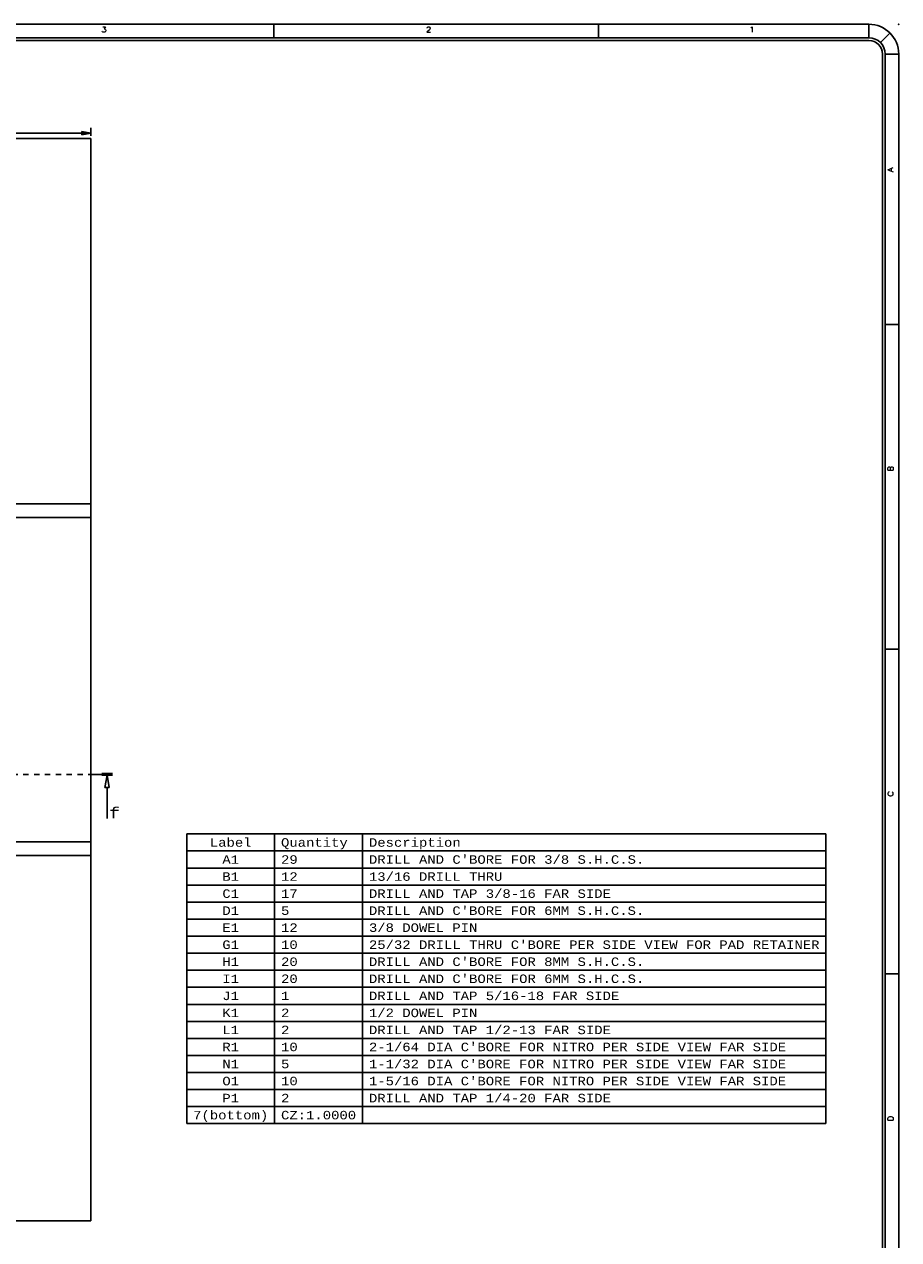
# Model space of a CAD drawing. Header units: inches. Extents: x 3 to 351, y 4 to 271.
# Tile 98 of 256: x 156 to 172, y 67 to 90. Entities that reach past the tile are written whole.
import ezdxf
from ezdxf.enums import TextEntityAlignment as Align

# ---------------------------------------------------------------- set-up
doc = ezdxf.new("R2010")
doc.units = ezdxf.units.IN
doc.header["$LTSCALE"] = 0.5
doc.header["$MEASUREMENT"] = 0
doc.linetypes.add('DIVIDE', pattern=[0.393701, 0.19685, -0.098425, 0, -0.098425])
for name, color, linetype in [('MFB', 7, 'Continuous'), ('PLOTVIEW1', 7, 'Continuous'), ('STR_1', 7, 'Continuous')]:
    doc.layers.add(name, color=color, linetype=linetype)
doc.styles.add('VERO11-Courier New', font='cour.ttf')
doc.styles.add('VERO2-Courier New', font='cour.ttf')
doc.styles.add('VERO5-RomanD', font='romand__.ttf')

# ---------------------------------------------------------------- blocks, each defined once
blk = doc.blocks.new('ArrowheadClosed')
at = {"color": 0}
for p, q in [((0, 0), (-1, 0.18)), ((-1, 0.18), (-1, -0.18)), ((-1, -0.18), (0, 0))]:
    blk.add_line(p, q, dxfattribs=at)
blk = doc.blocks.new('ArrowheadSectionClosed')
at = {"color": 0}
for p, q in [((0, 0.02), (-1, 0.02)), ((0, 0.01), (-1, 0.01)), ((0, 0), (-1, 0)), ((0, -0.01), (-1, -0.01)), ((0, -0.02), (-1, -0.02)), ((-0.5, -0.02), (-0.7, -0.298)), ((-0.5, -0.02), (-0.3, -0.298)), ((-0.7, -0.298), (-0.3, -0.298)), ((-0.5, -0.298), (-0.5, -1))]:
    blk.add_line(p, q, dxfattribs=at)

msp = doc.modelspace()

# ---------------------------------------------------------------- linework, layer by layer
at = {"layer": 'MFB', "color": 56, "linetype": 'Continuous'}
for p, q in [((157.372, 87.685), (157.372, 87.835)), ((127.372, 87.735), (157.372, 87.735)), ((159.144, 69.429), (159.144, 74.784)), ((159.144, 74.784), (170.956, 74.784)), ((160.768, 69.429), (160.768, 74.784)), ((162.392, 69.429), (162.392, 74.784)), ((170.956, 69.429), (170.956, 74.784)), ((170.956, 74.784), (170.956, 69.429)), ((159.144, 74.469), (170.956, 74.469)), ((159.144, 74.154), (170.956, 74.154)), ((159.144, 73.839), (170.956, 73.839)), ((159.144, 73.524), (170.956, 73.524)), ((159.144, 73.209), (170.956, 73.209)), ((159.144, 72.894), (170.956, 72.894)), ((159.144, 72.579), (170.956, 72.579)), ((159.144, 72.264), (170.956, 72.264)), ((159.144, 71.949), (170.956, 71.949)), ((159.144, 71.634), (170.956, 71.634)), ((159.144, 71.319), (170.956, 71.319)), ((159.144, 71.004), (170.956, 71.004)), ((159.144, 70.689), (170.956, 70.689)), ((159.144, 70.374), (170.956, 70.374)), ((159.144, 70.059), (170.956, 70.059)), ((159.144, 69.744), (170.956, 69.744)), ((159.144, 69.429), (170.956, 69.429))]:
    msp.add_line(p, q, dxfattribs=at)
at = {"layer": 'MFB', "color": 254, "linetype": 'Continuous'}
for p, q in [((157.372, 87.635), (151.809, 87.635)), ((157.372, 80.885), (157.372, 87.635)), ((157.372, 80.885), (155.483, 80.885)), ((157.372, 80.885), (157.372, 80.635)), ((155.483, 80.635), (157.372, 80.635)), ((157.372, 74.635), (157.372, 80.635)), ((155.483, 74.635), (157.372, 74.635)), ((157.372, 74.385), (157.372, 74.635)), ((157.372, 74.385), (155.483, 74.385)), ((157.372, 67.635), (157.372, 74.385)), ((157.372, 67.635), (151.809, 67.635))]:
    msp.add_line(p, q, dxfattribs=at)
at = {"layer": 'MFB', "color": 100, "linetype": 'DIVIDE'}
msp.add_line((154.322, 75.885), (157.372, 75.885), dxfattribs=at)
at = {"layer": 'PLOTVIEW1', "color": 97, "linetype": 'Continuous'}
for p, q in [((171.752, 89.748), (125.752, 89.748)), ((160.752, 89.748), (160.752, 89.498)), ((166.752, 89.748), (166.752, 89.498)), ((171.752, 89.498), (171.752, 89.748)), ((171.752, 89.498), (125.752, 89.498)), ((171.752, 89.448), (125.752, 89.448)), ((171.964, 89.41), (172.141, 89.586)), ((172.002, 55.198), (172.002, 89.198)), ((172.052, 55.198), (172.052, 89.198)), ((172.052, 89.198), (172.302, 89.198)), ((172.302, 55.198), (172.302, 89.198)), ((172.302, 84.198), (172.052, 84.198)), ((172.302, 78.198), (172.052, 78.198)), ((172.302, 72.198), (172.052, 72.198))]:
    msp.add_line(p, q, dxfattribs=at)
for radius in [0.55, 0.3, 0.25]:
    msp.add_arc((171.752, 89.198), radius, 0, 90, dxfattribs=at)
at = {"layer": 'PLOTVIEW1', "color": 56, "linetype": 'Continuous'}
msp.add_point((172.302, 89.748), dxfattribs=at)
at = {"layer": 'STR_1', "color": 100, "linetype": 'Continuous'}
msp.add_line((157.372, 75.885), (157.772, 75.885), dxfattribs=at)

# ---------------------------------------------------------------- block references
at = {"layer": 'MFB', "color": 56, "linetype": 'Continuous', "xscale": 0.170138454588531, "yscale": 0.170138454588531, "zscale": 0.170138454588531}
msp.add_blockref('ArrowheadClosed', (157.372, 87.735), dxfattribs=at)
at = {"layer": 'STR_1', "color": 100, "linetype": 'Continuous', "xscale": 0.2, "yscale": 0.8160000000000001}
msp.add_blockref('ArrowheadSectionClosed', (157.772, 75.885), dxfattribs=at)

# ---------------------------------------------------------------- texts
at = {"layer": 'MFB', "color": 30, "linetype": 'Continuous', "style": 'VERO11-Courier New', "width": 0.932229}
for s, height, p, p2 in [('Label', 0.1575, (159.571, 74.547), (160.342, 74.547)), ('Quantity', 0.1575, (160.886, 74.547), (162.12, 74.547)), ('Description', 0.15748, (162.511, 74.547), (164.207, 74.547))]:
    msp.add_text(s, height=height, dxfattribs=at).set_placement(p, p2, align=Align.FIT)
at = {"layer": 'MFB', "color": 12, "linetype": 'Continuous', "style": 'VERO11-Courier New', "width": 0.932229}
for s, p, p2 in [('A1', (159.802, 74.232), (160.11, 74.232)), ('B1', (159.802, 73.917), (160.11, 73.917)), ('C1', (159.802, 73.602), (160.11, 73.602)), ('D1', (159.802, 73.287), (160.11, 73.287)), ('E1', (159.802, 72.973), (160.11, 72.973)), ('G1', (159.802, 72.658), (160.11, 72.658)), ('H1', (159.802, 72.343), (160.11, 72.343)), ('I1', (159.802, 72.028), (160.11, 72.028)), ('J1', (159.802, 71.713), (160.11, 71.713)), ('K1', (159.802, 71.398), (160.11, 71.398)), ('L1', (159.802, 71.083), (160.11, 71.083)), ('R1', (159.802, 70.768), (160.11, 70.768)), ('N1', (159.802, 70.453), (160.11, 70.453)), ('O1', (159.802, 70.138), (160.11, 70.138)), ('P1', (159.802, 69.823), (160.11, 69.823))]:
    msp.add_text(s, height=0.1575, dxfattribs=at).set_placement(p, p2, align=Align.FIT)
at = {"layer": 'MFB', "color": 7, "linetype": 'Continuous', "style": 'VERO11-Courier New', "width": 0.932229}
for s, height, p, p2 in [('29', 0.1575, (160.886, 74.232), (161.195, 74.232)), ("DRILL AND C'BORE FOR 3/8 S.H.C.S.", 0.15748, (162.511, 74.232), (167.6, 74.232)), ('12', 0.1575, (160.886, 73.917), (161.195, 73.917)), ('13/16 DRILL THRU', 0.15748, (162.511, 73.917), (164.978, 73.917)), ('17', 0.1575, (160.886, 73.602), (161.195, 73.602)), ('DRILL AND TAP 3/8-16 FAR SIDE', 0.15748, (162.511, 73.602), (166.983, 73.602)), ('5', 0.157, (160.886, 73.287), (161.041, 73.287)), ("DRILL AND C'BORE FOR 6MM S.H.C.S.", 0.15748, (162.511, 73.287), (167.6, 73.287)), ('12', 0.1575, (160.886, 72.973), (161.195, 72.973)), ('3/8 DOWEL PIN', 0.15748, (162.511, 72.973), (164.515, 72.973)), ('10', 0.1575, (160.886, 72.658), (161.195, 72.658)), ("25/32 DRILL THRU C'BORE PER SIDE VIEW FOR PAD RETAINER", 0.15748, (162.511, 72.658), (170.838, 72.658)), ('20', 0.1575, (160.886, 72.343), (161.195, 72.343)), ("DRILL AND C'BORE FOR 8MM S.H.C.S.", 0.15748, (162.511, 72.343), (167.6, 72.343)), ('20', 0.1575, (160.886, 72.028), (161.195, 72.028)), ("DRILL AND C'BORE FOR 6MM S.H.C.S.", 0.15748, (162.511, 72.028), (167.6, 72.028)), ('DRILL AND TAP 5/16-18 FAR SIDE', 0.15748, (162.511, 71.713), (167.137, 71.713)), ('1', 0.157, (160.886, 71.713), (161.041, 71.713)), ('2', 0.157, (160.886, 71.398), (161.041, 71.398)), ('1/2 DOWEL PIN', 0.15748, (162.511, 71.398), (164.515, 71.398)), ('2', 0.157, (160.886, 71.083), (161.041, 71.083)), ('DRILL AND TAP 1/2-13 FAR SIDE', 0.15748, (162.511, 71.083), (166.983, 71.083)), ('10', 0.1575, (160.886, 70.768), (161.195, 70.768)), ("2-1/64 DIA C'BORE FOR NITRO PER SIDE VIEW FAR SIDE", 0.15748, (162.511, 70.768), (170.221, 70.768)), ('5', 0.157, (160.886, 70.453), (161.041, 70.453)), ("1-1/32 DIA C'BORE FOR NITRO PER SIDE VIEW FAR SIDE", 0.15748, (162.511, 70.453), (170.221, 70.453)), ('10', 0.1575, (160.886, 70.138), (161.195, 70.138)), ("1-5/16 DIA C'BORE FOR NITRO PER SIDE VIEW FAR SIDE", 0.15748, (162.511, 70.138), (170.221, 70.138)), ('2', 0.157, (160.886, 69.823), (161.041, 69.823)), ('DRILL AND TAP 1/4-20 FAR SIDE', 0.15748, (162.511, 69.823), (166.983, 69.823))]:
    msp.add_text(s, height=height, dxfattribs=at).set_placement(p, p2, align=Align.FIT)
at = {"layer": 'MFB', "color": 96, "linetype": 'Continuous', "style": 'VERO11-Courier New', "width": 0.932229}
for s, p, p2 in [('7(bottom)', (159.262, 69.508), (160.65, 69.508)), ('CZ:1.0000', (160.886, 69.508), (162.274, 69.508))]:
    msp.add_text(s, height=0.1575, dxfattribs=at).set_placement(p, p2, align=Align.FIT)
at = {"layer": 'PLOTVIEW1', "color": 56, "linetype": 'Continuous', "style": 'VERO5-RomanD', "width": 1.000527}
for s, p, p2 in [('3', (157.568, 89.6), (157.662, 89.6)), ('2', (163.568, 89.6), (163.662, 89.6)), ('1', (169.539, 89.6), (169.633, 89.6))]:
    msp.add_text(s, height=0.1, dxfattribs=at).set_placement(p, p2, align=Align.FIT)
at = {"layer": 'PLOTVIEW1', "color": 56, "linetype": 'Continuous', "style": 'VERO5-RomanD'}
for s, width, p, p2 in [('A', 1.000527, (172.202, 87.013), (172.202, 87.107)), ('B', 1.000527, (172.202, 81.487), (172.202, 81.582)), ('C', 1.001727, (172.202, 75.476), (172.202, 75.574)), ('D', 1.001727, (172.202, 69.476), (172.202, 69.574))]:
    msp.add_text(s, height=0.1, rotation=90, dxfattribs=dict(at, width=width)).set_placement(p, p2, align=Align.FIT)
at = {"layer": 'STR_1', "color": 7, "linetype": 'Continuous', "style": 'VERO2-Courier New', "width": 0.932229}
msp.add_text('f', height=0.2, dxfattribs=at).set_placement((157.712, 75.069), (157.908, 75.069), align=Align.FIT)

doc.saveas('drawing.dxf')
